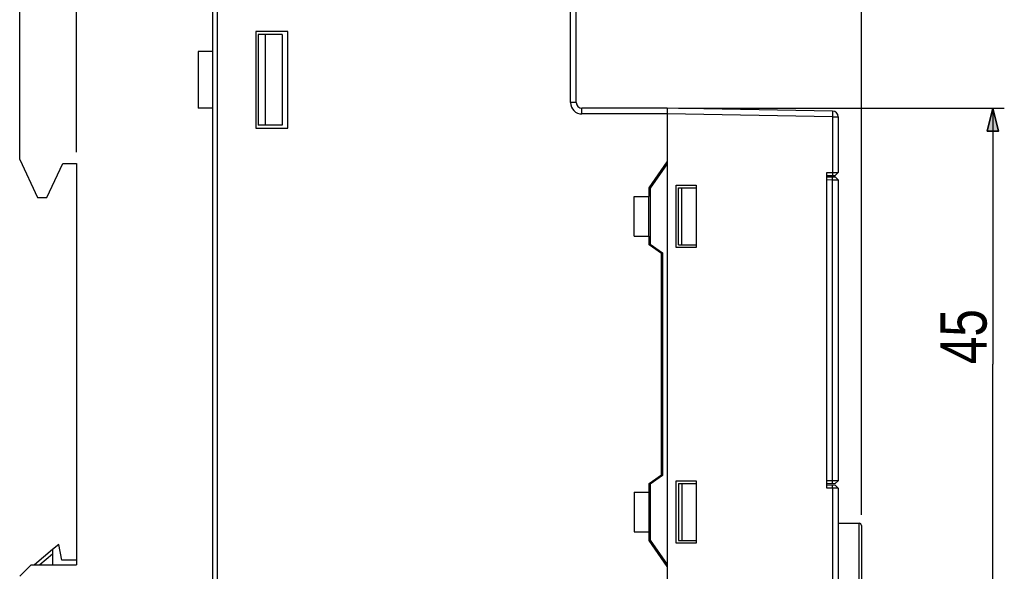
# Model space of a CAD drawing. Header units: inches. Extents: x 27 to 193, y 123 to 258.
# Tile 8 of 9: x 107 to 193, y 163 to 212. Entities that reach past the tile are written whole.
import ezdxf

# ---------------------------------------------------------------- set-up
doc = ezdxf.new("R2010")
doc.units = ezdxf.units.IN
doc.header["$MEASUREMENT"] = 0
for name, color, linetype in [('02___PRT_ALL_AXES', 7, 'Continuous'), ('DESMOLDEO', 7, 'Continuous'), ('REDONDEOS', 7, 'Continuous')]:
    doc.layers.add(name, color=color, linetype=linetype)

# ---------------------------------------------------------------- blocks, each defined once
blk = doc.blocks.new('block 13')
at = {"color": 7, "insert": (191.787, 181.653), "char_height": 4.07811, "attachment_point": 7, "rotation": 90}
blk.add_mtext('\\fMyriad Pro|b0|i0|c0|p34;\\W0.8;45', dxfattribs=at)
blk = doc.blocks.new('block 14')
at = {"color": 7, "lineweight": 25}
blk.add_lwpolyline([(164.611, 204.165), (193.287, 204.165)], dxfattribs=at)
blk = doc.blocks.new('block 15')
at = {"color": 7, "lineweight": 25}
blk.add_lwpolyline([(164.611, 159.165), (193.287, 159.165)], dxfattribs=at)
blk = doc.blocks.new('block 16')
at = {"color": 7, "lineweight": 25}
blk.add_lwpolyline([(192.287, 204.165), (192.287, 181.665)], dxfattribs=at)
blk = doc.blocks.new('block 17')
at = {"color": 7, "lineweight": 25}
blk.add_lwpolyline([(192.287, 159.165), (192.287, 181.665)], dxfattribs=at)
blk = doc.blocks.new('block 19')
h = blk.add_hatch(color=7)
h.dxf.hatch_style = 2
h.paths.add_polyline_path([(192.287, 204.165), (191.787, 202.165), (192.787, 202.165)])
at = {"color": 7, "lineweight": 35}
blk.add_lwpolyline([(192.287, 204.165), (191.787, 202.165), (192.787, 202.165), (192.287, 204.165)], dxfattribs=at)
blk = doc.blocks.new('block 18')
blk.add_blockref('block 19', (0, 0))
blk = doc.blocks.new('block 21')
h = blk.add_hatch(color=7)
h.dxf.hatch_style = 2
h.paths.add_polyline_path([(192.287, 159.165), (192.787, 161.165), (191.787, 161.165)])
at = {"color": 7, "lineweight": 35}
blk.add_lwpolyline([(192.287, 159.165), (192.787, 161.165), (191.787, 161.165), (192.287, 159.165)], dxfattribs=at)
blk = doc.blocks.new('block 20')
blk.add_blockref('block 21', (0, 0))
blk = doc.blocks.new('block 12')
for name in ['block 14', 'block 18', 'block 16', 'block 13', 'block 17', 'block 20', 'block 15']:
    blk.add_blockref(name, (0, 0))
blk = doc.blocks.new('block 23')
at = {"color": 7, "insert": (132.049, 246.489), "char_height": 4.07811, "attachment_point": 7}
blk.add_mtext('\\fMyriad Pro|b0|i0|c0|p34;\\W0.8;44', dxfattribs=at)
blk = doc.blocks.new('block 24')
at = {"color": 7, "lineweight": 25}
blk.add_lwpolyline([(155.612, 214.465), (155.612, 246.989)], dxfattribs=at)
blk = doc.blocks.new('block 25')
at = {"color": 7, "lineweight": 25}
blk.add_lwpolyline([(111.611, 200.315), (111.611, 246.989)], dxfattribs=at)
blk = doc.blocks.new('block 26')
at = {"color": 7, "lineweight": 25}
blk.add_lwpolyline([(155.612, 245.989), (133.611, 245.989)], dxfattribs=at)
blk = doc.blocks.new('block 27')
at = {"color": 7, "lineweight": 25}
blk.add_lwpolyline([(111.611, 245.989), (133.611, 245.989)], dxfattribs=at)
blk = doc.blocks.new('block 29')
h = blk.add_hatch(color=7)
h.dxf.hatch_style = 2
h.paths.add_polyline_path([(155.612, 245.989), (153.611, 246.489), (153.611, 245.489)])
at = {"color": 7, "lineweight": 35}
blk.add_lwpolyline([(155.612, 245.989), (153.611, 246.489), (153.611, 245.489), (155.612, 245.989)], dxfattribs=at)
blk = doc.blocks.new('block 28')
blk.add_blockref('block 29', (0, 0))
blk = doc.blocks.new('block 31')
h = blk.add_hatch(color=7)
h.dxf.hatch_style = 2
h.paths.add_polyline_path([(111.611, 245.989), (113.611, 245.489), (113.611, 246.489)])
at = {"color": 7, "lineweight": 35}
blk.add_lwpolyline([(111.611, 245.989), (113.611, 245.489), (113.611, 246.489), (111.611, 245.989)], dxfattribs=at)
blk = doc.blocks.new('block 30')
blk.add_blockref('block 31', (0, 0))
blk = doc.blocks.new('block 22')
for name in ['block 23', 'block 25', 'block 30', 'block 28', 'block 24', 'block 27', 'block 26']:
    blk.add_blockref(name, (0, 0))
blk = doc.blocks.new('block 45')
at = {"color": 7, "lineweight": 25}
blk.add_lwpolyline([(180.708, 168.424), (180.708, 254.257)], dxfattribs=at)
blk = doc.blocks.new('block 42')
blk.add_blockref('block 45', (0, 0))
blk = doc.blocks.new('block 532')
at = {"color": 7, "lineweight": 25}
blk.add_lwpolyline([(106.611, 199.674), (106.611, 226.665)], dxfattribs=at)
blk = doc.blocks.new('block 533')
at = {"color": 7, "lineweight": 25}
blk.add_lwpolyline([(109.012, 196.315), (110.412, 199.315)], dxfattribs=at)
blk = doc.blocks.new('block 541')
at = {"color": 7, "lineweight": 25}
blk.add_lwpolyline([(111.611, 199.315), (111.611, 164.015)], dxfattribs=at)
blk = doc.blocks.new('block 562')
at = {"color": 7, "lineweight": 25}
blk.add_lwpolyline([(106.611, 199.674), (108.178, 196.315)], dxfattribs=at)
blk = doc.blocks.new('block 564')
at = {"color": 7, "lineweight": 25}
blk.add_lwpolyline([(122.311, 209.165), (122.311, 204.165)], dxfattribs=at)
blk = doc.blocks.new('block 566')
at = {"color": 7, "lineweight": 25}
blk.add_lwpolyline([(123.611, 136.665), (123.611, 226.665)], dxfattribs=at)
blk = doc.blocks.new('block 567')
at = {"color": 7, "lineweight": 25}
blk.add_lwpolyline([(124.011, 136.665), (124.011, 226.665)], dxfattribs=at)
blk = doc.blocks.new('block 577')
at = {"color": 7, "lineweight": 25}
blk.add_lwpolyline([(127.411, 210.915), (127.411, 202.415)], dxfattribs=at)
blk = doc.blocks.new('block 579')
at = {"color": 7, "lineweight": 25}
blk.add_lwpolyline([(127.612, 210.665), (127.612, 202.665)], dxfattribs=at)
blk = doc.blocks.new('block 581')
at = {"color": 7, "lineweight": 25}
blk.add_lwpolyline([(128.226, 210.665), (128.226, 202.665)], dxfattribs=at)
blk = doc.blocks.new('block 583')
at = {"color": 7, "lineweight": 25}
blk.add_lwpolyline([(129.703, 210.665), (129.703, 202.665)], dxfattribs=at)
blk = doc.blocks.new('block 586')
at = {"color": 7, "lineweight": 25}
blk.add_lwpolyline([(107.611, 164.015), (111.611, 164.015)], dxfattribs=at)
blk = doc.blocks.new('block 587')
at = {"color": 7, "lineweight": 25}
blk.add_lwpolyline([(166.161, 165.915), (164.411, 165.915)], dxfattribs=at)
blk = doc.blocks.new('block 588')
at = {"color": 7, "lineweight": 25}
blk.add_lwpolyline([(164.611, 166.165), (166.162, 166.165)], dxfattribs=at)
blk = doc.blocks.new('block 589')
at = {"color": 7, "lineweight": 25}
blk.add_lwpolyline([(160.712, 166.915), (162.011, 166.915)], dxfattribs=at)
blk = doc.blocks.new('block 591')
at = {"color": 7, "lineweight": 25}
blk.add_lwpolyline([(130.212, 202.415), (130.212, 210.915)], dxfattribs=at)
blk = doc.blocks.new('block 592')
at = {"color": 7, "lineweight": 25}
blk.add_lwpolyline([(107.611, 164.015), (106.611, 163.015)], dxfattribs=at)
blk = doc.blocks.new('block 593')
at = {"color": 7, "lineweight": 25}
blk.add_lwpolyline([(178.412, 171.158), (177.662, 171.145)], dxfattribs=at)
blk = doc.blocks.new('block 594')
at = {"color": 7, "lineweight": 25}
blk.add_lwpolyline([(178.17, 171.408), (177.662, 171.4)], dxfattribs=at)
blk = doc.blocks.new('block 595')
at = {"color": 7, "lineweight": 25}
blk.add_lwpolyline([(160.712, 170.415), (162.011, 170.415)], dxfattribs=at)
blk = doc.blocks.new('block 596')
at = {"color": 7, "lineweight": 25}
blk.add_lwpolyline([(178.661, 170.765), (177.662, 170.765)], dxfattribs=at)
blk = doc.blocks.new('block 597')
at = {"color": 7, "lineweight": 25}
blk.add_lwpolyline([(178.412, 171.015), (177.662, 171.015)], dxfattribs=at)
blk = doc.blocks.new('block 598')
at = {"color": 7, "lineweight": 25}
blk.add_lwpolyline([(164.611, 171.165), (166.162, 171.165)], dxfattribs=at)
blk = doc.blocks.new('block 599')
at = {"color": 7, "lineweight": 25}
blk.add_lwpolyline([(164.411, 171.415), (166.161, 171.415)], dxfattribs=at)
blk = doc.blocks.new('block 608')
at = {"color": 7, "lineweight": 25}
blk.add_lwpolyline([(162.011, 197.165), (163.611, 199.45)], dxfattribs=at)
blk = doc.blocks.new('block 609')
at = {"color": 7, "lineweight": 25}
blk.add_lwpolyline([(163.611, 199.278), (162.111, 197.135)], dxfattribs=at)
blk = doc.blocks.new('block 610')
at = {"color": 7, "lineweight": 25}
blk.add_lwpolyline([(163.611, 163.88), (162.011, 166.165)], dxfattribs=at)
blk = doc.blocks.new('block 611')
at = {"color": 7, "lineweight": 25}
blk.add_lwpolyline([(162.111, 166.195), (163.611, 164.053)], dxfattribs=at)
blk = doc.blocks.new('block 619')
at = {"color": 7, "lineweight": 25}
blk.add_lwpolyline([(155.111, 204.665), (155.111, 213.59)], dxfattribs=at)
blk = doc.blocks.new('block 621')
at = {"color": 7, "lineweight": 25}
blk.add_lwpolyline([(155.612, 204.665), (155.612, 226.665)], dxfattribs=at)
blk = doc.blocks.new('block 623')
at = {"color": 7, "lineweight": 25}
blk.add_lwpolyline([(156.111, 203.665), (156.111, 204.165)], dxfattribs=at)
blk = doc.blocks.new('block 626')
at = {"color": 7, "lineweight": 25}
blk.add_lwpolyline([(178.661, 198.515), (178.412, 198.265)], dxfattribs=at)
blk = doc.blocks.new('block 627')
at = {"color": 7, "lineweight": 25}
blk.add_lwpolyline([(166.161, 191.915), (164.411, 191.915)], dxfattribs=at)
blk = doc.blocks.new('block 628')
at = {"color": 7, "lineweight": 25}
blk.add_lwpolyline([(164.611, 192.165), (166.162, 192.165)], dxfattribs=at)
blk = doc.blocks.new('block 629')
at = {"color": 7, "lineweight": 25}
blk.add_lwpolyline([(160.712, 192.915), (162.011, 192.915)], dxfattribs=at)
blk = doc.blocks.new('block 630')
at = {"color": 7, "lineweight": 25}
blk.add_lwpolyline([(160.712, 170.415), (160.712, 166.915)], dxfattribs=at)
blk = doc.blocks.new('block 631')
at = {"color": 7, "lineweight": 25}
blk.add_lwpolyline([(160.712, 192.915), (160.712, 196.415)], dxfattribs=at)
blk = doc.blocks.new('block 632')
at = {"color": 7, "lineweight": 25}
blk.add_lwpolyline([(162.008, 170.415), (162.008, 166.915)], dxfattribs=at)
blk = doc.blocks.new('block 633')
at = {"color": 7, "lineweight": 25}
blk.add_lwpolyline([(162.008, 192.915), (162.008, 196.415)], dxfattribs=at)
blk = doc.blocks.new('block 634')
at = {"color": 7, "lineweight": 25}
blk.add_lwpolyline([(162.011, 166.165), (162.011, 166.915)], dxfattribs=at)
blk = doc.blocks.new('block 635')
at = {"color": 7, "lineweight": 25}
blk.add_lwpolyline([(162.011, 170.415), (162.011, 171.165)], dxfattribs=at)
blk = doc.blocks.new('block 636')
at = {"color": 7, "lineweight": 25}
blk.add_lwpolyline([(162.011, 192.165), (162.011, 192.915)], dxfattribs=at)
blk = doc.blocks.new('block 637')
at = {"color": 7, "lineweight": 25}
blk.add_lwpolyline([(162.011, 196.415), (162.011, 197.165)], dxfattribs=at)
blk = doc.blocks.new('block 638')
at = {"color": 7, "lineweight": 25}
blk.add_lwpolyline([(162.111, 197.135), (162.111, 192.215)], dxfattribs=at)
blk = doc.blocks.new('block 639')
at = {"color": 7, "lineweight": 25}
blk.add_lwpolyline([(162.111, 171.115), (162.111, 166.195)], dxfattribs=at)
blk = doc.blocks.new('block 643')
at = {"color": 7, "lineweight": 25}
blk.add_lwpolyline([(108.178, 196.315), (109.012, 196.315)], dxfattribs=at)
blk = doc.blocks.new('block 644')
at = {"color": 7, "lineweight": 25}
blk.add_lwpolyline([(160.712, 196.415), (162.011, 196.415)], dxfattribs=at)
blk = doc.blocks.new('block 645')
at = {"color": 7, "lineweight": 25}
blk.add_lwpolyline([(164.611, 197.165), (166.162, 197.165)], dxfattribs=at)
blk = doc.blocks.new('block 646')
at = {"color": 7, "lineweight": 25}
blk.add_lwpolyline([(164.411, 197.415), (166.161, 197.415)], dxfattribs=at)
blk = doc.blocks.new('block 647')
at = {"color": 7, "lineweight": 25}
blk.add_lwpolyline([(177.662, 198.265), (178.412, 198.265)], dxfattribs=at)
blk = doc.blocks.new('block 648')
at = {"color": 7, "lineweight": 25}
blk.add_lwpolyline([(177.662, 198.515), (178.661, 198.515)], dxfattribs=at)
blk = doc.blocks.new('block 649')
at = {"color": 7, "lineweight": 25}
blk.add_lwpolyline([(110.412, 199.315), (111.611, 199.315)], dxfattribs=at)
blk = doc.blocks.new('block 650')
at = {"color": 7, "lineweight": 25}
blk.add_lwpolyline([(177.662, 197.891), (178.17, 197.882)], dxfattribs=at)
blk = doc.blocks.new('block 651')
at = {"color": 7, "lineweight": 25}
blk.add_lwpolyline([(177.662, 198.145), (178.412, 198.132)], dxfattribs=at)
blk = doc.blocks.new('block 652')
at = {"color": 7, "lineweight": 25}
blk.add_lwpolyline([(178.661, 170.765), (178.412, 171.015)], dxfattribs=at)
blk = doc.blocks.new('block 656')
at = {"color": 7, "lineweight": 25}
blk.add_lwpolyline([(163.111, 171.935), (163.111, 191.395)], dxfattribs=at)
blk = doc.blocks.new('block 657')
at = {"color": 7, "lineweight": 25}
blk.add_lwpolyline([(163.211, 191.445), (163.211, 171.885)], dxfattribs=at)
blk = doc.blocks.new('block 658')
at = {"color": 7, "lineweight": 25}
blk.add_lwpolyline([(163.611, 204.165), (163.611, 159.165)], dxfattribs=at)
blk = doc.blocks.new('block 659')
at = {"color": 7, "lineweight": 25}
blk.add_lwpolyline([(164.411, 165.915), (164.411, 171.415)], dxfattribs=at)
blk = doc.blocks.new('block 660')
at = {"color": 7, "lineweight": 25}
blk.add_lwpolyline([(164.411, 191.915), (164.411, 197.415)], dxfattribs=at)
blk = doc.blocks.new('block 661')
at = {"color": 7, "lineweight": 25}
blk.add_lwpolyline([(164.611, 171.165), (164.611, 166.165)], dxfattribs=at)
blk = doc.blocks.new('block 662')
at = {"color": 7, "lineweight": 25}
blk.add_lwpolyline([(164.611, 192.165), (164.611, 197.165)], dxfattribs=at)
blk = doc.blocks.new('block 663')
at = {"color": 7, "lineweight": 25}
blk.add_lwpolyline([(164.911, 171.165), (164.911, 166.165)], dxfattribs=at)
blk = doc.blocks.new('block 664')
at = {"color": 7, "lineweight": 25}
blk.add_lwpolyline([(164.911, 192.165), (164.911, 197.165)], dxfattribs=at)
blk = doc.blocks.new('block 665')
at = {"color": 7, "lineweight": 25}
blk.add_lwpolyline([(166.161, 197.415), (166.161, 191.915)], dxfattribs=at)
blk = doc.blocks.new('block 666')
at = {"color": 7, "lineweight": 25}
blk.add_lwpolyline([(166.161, 171.415), (166.161, 165.915)], dxfattribs=at)
blk = doc.blocks.new('block 668')
at = {"color": 7, "lineweight": 25}
blk.add_lwpolyline([(162.011, 171.165), (163.111, 171.935)], dxfattribs=at)
blk = doc.blocks.new('block 669')
at = {"color": 7, "lineweight": 25}
blk.add_lwpolyline([(163.211, 171.885), (162.111, 171.115)], dxfattribs=at)
blk = doc.blocks.new('block 670')
at = {"color": 7, "lineweight": 25}
blk.add_lwpolyline([(127.411, 202.415), (130.212, 202.415)], dxfattribs=at)
blk = doc.blocks.new('block 671')
at = {"color": 7, "lineweight": 25}
blk.add_lwpolyline([(129.703, 202.665), (127.612, 202.665)], dxfattribs=at)
blk = doc.blocks.new('block 672')
at = {"color": 7, "lineweight": 25}
blk.add_lwpolyline([(178.17, 203.411), (178.661, 203.411)], dxfattribs=at)
blk = doc.blocks.new('block 673')
at = {"color": 7, "lineweight": 25}
blk.add_lwpolyline([(163.611, 203.665), (156.111, 203.665)], dxfattribs=at)
blk = doc.blocks.new('block 674')
at = {"color": 7, "lineweight": 25}
blk.add_lwpolyline([(163.611, 204.165), (156.111, 204.165)], dxfattribs=at)
blk = doc.blocks.new('block 675')
at = {"color": 7, "lineweight": 25}
blk.add_lwpolyline([(123.611, 204.165), (122.311, 204.165)], dxfattribs=at)
blk = doc.blocks.new('block 676')
at = {"color": 7, "lineweight": 25}
blk.add_lwpolyline([(155.612, 204.665), (155.111, 204.665)], dxfattribs=at)
blk = doc.blocks.new('block 677')
at = {"color": 7, "lineweight": 25}
blk.add_lwpolyline([(178.17, 203.411), (163.611, 203.665)], dxfattribs=at)
blk = doc.blocks.new('block 678')
at = {"color": 7, "lineweight": 25}
blk.add_lwpolyline([(178.17, 203.911), (163.611, 204.165)], dxfattribs=at)
blk = doc.blocks.new('block 679')
at = {"color": 7, "lineweight": 25}
blk.add_lwpolyline([(163.111, 191.395), (162.011, 192.165)], dxfattribs=at)
blk = doc.blocks.new('block 680')
at = {"color": 7, "lineweight": 25}
blk.add_lwpolyline([(162.111, 192.215), (163.211, 191.445)], dxfattribs=at)
blk = doc.blocks.new('block 682')
at = {"color": 7, "lineweight": 25}
blk.add_lwpolyline([(123.611, 209.165), (122.311, 209.165)], dxfattribs=at)
blk = doc.blocks.new('block 683')
at = {"color": 7, "lineweight": 25}
blk.add_lwpolyline([(178.412, 171.158), (178.661, 171.413)], dxfattribs=at)
blk = doc.blocks.new('block 684')
at = {"color": 7, "lineweight": 25}
blk.add_lwpolyline([(129.703, 210.665), (127.612, 210.665)], dxfattribs=at)
blk = doc.blocks.new('block 685')
at = {"color": 7, "lineweight": 25}
blk.add_lwpolyline([(130.212, 210.915), (127.411, 210.915)], dxfattribs=at)
blk = doc.blocks.new('block 687')
at = {"color": 7, "lineweight": 25}
blk.add_lwpolyline([(178.17, 170.765), (178.166, 171.015)], dxfattribs=at)
blk = doc.blocks.new('block 688')
at = {"color": 7, "lineweight": 25}
blk.add_lwpolyline([(177.662, 170.765), (177.662, 198.515)], dxfattribs=at)
blk = doc.blocks.new('block 689')
at = {"color": 7, "lineweight": 25}
blk.add_lwpolyline([(178.17, 203.411), (178.17, 198.515)], dxfattribs=at)
blk = doc.blocks.new('block 690')
at = {"color": 7, "lineweight": 25}
blk.add_lwpolyline([(178.17, 170.765), (178.17, 159.919)], dxfattribs=at)
blk = doc.blocks.new('block 691')
at = {"color": 7, "lineweight": 25}
blk.add_lwpolyline([(178.17, 171.154), (178.17, 198.136)], dxfattribs=at)
blk = doc.blocks.new('block 692')
at = {"color": 7, "lineweight": 25}
blk.add_lwpolyline([(178.661, 203.411), (178.661, 198.515)], dxfattribs=at)
blk = doc.blocks.new('block 693')
at = {"color": 7, "lineweight": 25}
blk.add_lwpolyline([(178.661, 197.878), (178.661, 171.413)], dxfattribs=at)
blk = doc.blocks.new('block 694')
at = {"color": 7, "lineweight": 25}
blk.add_lwpolyline([(178.661, 170.765), (178.661, 159.919)], dxfattribs=at)
blk = doc.blocks.new('block 695')
at = {"color": 7, "lineweight": 25}
blk.add_lwpolyline([(180.512, 162.415), (180.512, 167.665)], dxfattribs=at)
blk = doc.blocks.new('block 696')
at = {"color": 7, "lineweight": 25}
blk.add_lwpolyline([(180.712, 167.464), (180.712, 162.615)], dxfattribs=at)
blk = doc.blocks.new('block 697')
at = {"color": 7, "lineweight": 25}
blk.add_lwpolyline([(178.17, 198.515), (178.166, 198.265)], dxfattribs=at)
blk = doc.blocks.new('block 700')
at = {"color": 7, "lineweight": 25}
blk.add_lwpolyline([(178.412, 198.132), (178.661, 197.878)], dxfattribs=at)
blk = doc.blocks.new('block 903')
at = {"color": 7, "lineweight": 25}
blk.add_open_spline([(180.712, 167.465), (180.712, 167.575), (180.623, 167.665), (180.512, 167.665)], degree=3, dxfattribs=at)
blk = doc.blocks.new('block 910')
at = {"color": 7, "lineweight": 25}
blk.add_open_spline([(155.111, 204.665), (155.111, 204.113), (155.559, 203.665), (156.111, 203.665)], degree=3, dxfattribs=at)
blk = doc.blocks.new('block 911')
at = {"color": 7, "lineweight": 25}
blk.add_open_spline([(155.612, 204.665), (155.612, 204.389), (155.835, 204.165), (156.111, 204.165)], degree=3, dxfattribs=at)
blk = doc.blocks.new('block 916')
at = {"color": 7, "lineweight": 25}
blk.add_open_spline([(178.661, 203.411), (178.661, 203.684), (178.443, 203.906), (178.17, 203.911)], degree=3, dxfattribs=at)
blk = doc.blocks.new('block 1026')
at = {"color": 7, "lineweight": 25}
blk.add_open_spline([(178.17, 197.882), (178.202, 197.882), (178.234, 197.881), (178.266, 197.881), (178.297, 197.881), (178.328, 197.88), (178.359, 197.88), (178.387, 197.88), (178.415, 197.88), (178.444, 197.88), (178.468, 197.879), (178.493, 197.879), (178.518, 197.879), (178.529, 197.879), (178.54, 197.879), (178.55, 197.879), (178.56, 197.879), (178.569, 197.878), (178.579, 197.878), (178.587, 197.878), (178.595, 197.878), (178.604, 197.878), (178.61, 197.878), (178.617, 197.878), (178.624, 197.878), (178.63, 197.878), (178.635, 197.878), (178.64, 197.878), (178.644, 197.878), (178.648, 197.878), (178.652, 197.878), (178.653, 197.878), (178.655, 197.878), (178.656, 197.878), (178.657, 197.878), (178.658, 197.878), (178.659, 197.878), (178.66, 197.878), (178.66, 197.878), (178.661, 197.878)], degree=3, knots=[0, 0, 0, 0, 1, 1, 1, 2, 2, 2, 3, 3, 3, 4, 4, 4, 5, 5, 5, 6, 6, 6, 7, 7, 7, 8, 8, 8, 9, 9, 9, 10, 10, 10, 11, 11, 11, 12, 12, 12, 13, 13, 13, 13], dxfattribs=at)
blk = doc.blocks.new('block 1027')
at = {"color": 7, "lineweight": 25}
blk.add_open_spline([(178.661, 171.413), (178.66, 171.413), (178.66, 171.412), (178.659, 171.412), (178.658, 171.412), (178.657, 171.412), (178.656, 171.412), (178.655, 171.412), (178.653, 171.412), (178.652, 171.412), (178.648, 171.412), (178.644, 171.412), (178.64, 171.412), (178.635, 171.412), (178.63, 171.412), (178.624, 171.412), (178.617, 171.412), (178.61, 171.412), (178.604, 171.412), (178.595, 171.412), (178.587, 171.412), (178.579, 171.412), (178.569, 171.412), (178.56, 171.412), (178.55, 171.412), (178.54, 171.411), (178.529, 171.411), (178.518, 171.411), (178.493, 171.411), (178.468, 171.411), (178.444, 171.411), (178.415, 171.41), (178.387, 171.41), (178.359, 171.41), (178.328, 171.41), (178.297, 171.409), (178.266, 171.409), (178.234, 171.409), (178.202, 171.408), (178.17, 171.408)], degree=3, knots=[0, 0, 0, 0, 1, 1, 1, 2, 2, 2, 3, 3, 3, 4, 4, 4, 5, 5, 5, 6, 6, 6, 7, 7, 7, 8, 8, 8, 9, 9, 9, 10, 10, 10, 11, 11, 11, 12, 12, 12, 13, 13, 13, 13], dxfattribs=at)
blk = doc.blocks.new('block 1039')
at = {"color": 7, "lineweight": 25}
blk.add_open_spline([(178.17, 203.911), (178.171, 203.911), (178.171, 203.91), (178.171, 203.908), (178.171, 203.905), (178.171, 203.903), (178.172, 203.901), (178.172, 203.898), (178.172, 203.893), (178.172, 203.889), (178.172, 203.884), (178.173, 203.878), (178.173, 203.873), (178.173, 203.866), (178.173, 203.859), (178.173, 203.852), (178.173, 203.844), (178.173, 203.835), (178.173, 203.827), (178.173, 203.817), (178.173, 203.807), (178.174, 203.797), (178.174, 203.786), (178.174, 203.776), (178.174, 203.764), (178.174, 203.739), (178.173, 203.714), (178.173, 203.689), (178.173, 203.66), (178.173, 203.631), (178.173, 203.602), (178.172, 203.571), (178.172, 203.54), (178.172, 203.509), (178.171, 203.476), (178.171, 203.444), (178.17, 203.411)], degree=3, knots=[0, 0, 0, 0, 1, 1, 1, 2, 2, 2, 3, 3, 3, 4, 4, 4, 5, 5, 5, 6, 6, 6, 7, 7, 7, 8, 8, 8, 9, 9, 9, 10, 10, 10, 11, 11, 11, 12, 12, 12, 12], dxfattribs=at)
blk = doc.blocks.new('block 1094')
at = {"layer": '02___PRT_ALL_AXES', "color": 7, "lineweight": 25}
blk.add_lwpolyline([(178.661, 167.665), (180.512, 167.665)], dxfattribs=at)
blk = doc.blocks.new('block 1111')
at = {"layer": 'REDONDEOS', "color": 7, "lineweight": 25}
blk.add_lwpolyline([(109.511, 165.351), (107.919, 164.015)], dxfattribs=at)
blk = doc.blocks.new('block 1113')
at = {"layer": 'REDONDEOS', "color": 7, "lineweight": 25}
blk.add_lwpolyline([(109.511, 164.964), (108.381, 164.015)], dxfattribs=at)
blk = doc.blocks.new('block 1125')
at = {"layer": 'DESMOLDEO', "color": 7, "lineweight": 25}
blk.add_lwpolyline([(109.511, 165.351), (109.511, 164.015)], dxfattribs=at)
blk = doc.blocks.new('block 1127')
at = {"layer": 'DESMOLDEO', "color": 7, "lineweight": 25}
blk.add_lwpolyline([(110.311, 164.415), (110.065, 165.815)], dxfattribs=at)
blk = doc.blocks.new('block 1129')
at = {"layer": 'DESMOLDEO', "color": 7, "lineweight": 25}
blk.add_lwpolyline([(111.611, 164.415), (110.311, 164.415)], dxfattribs=at)
blk = doc.blocks.new('block 1130')
at = {"layer": 'DESMOLDEO', "color": 7, "lineweight": 25}
blk.add_lwpolyline([(110.065, 165.815), (109.511, 165.351)], dxfattribs=at)

msp = doc.modelspace()

# ---------------------------------------------------------------- block references
for name in ['block 42', 'block 22', 'block 532', 'block 566', 'block 567', 'block 621', 'block 619', 'block 577', 'block 685', 'block 579', 'block 684', 'block 581', 'block 583', 'block 591', 'block 564', 'block 682', 'block 676', 'block 910', 'block 911', 'block 675', 'block 623', 'block 674', 'block 658', 'block 678', 'block 12', 'block 916', 'block 1039', 'block 673', 'block 677', 'block 672', 'block 689', 'block 692', 'block 670', 'block 671', 'block 562', 'block 608', 'block 533', 'block 649', 'block 541', 'block 609', 'block 648', 'block 688', 'block 697', 'block 626', 'block 647', 'block 651', 'block 650', 'block 691', 'block 1026', 'block 700', 'block 693', 'block 637', 'block 638', 'block 646', 'block 660', 'block 645', 'block 662', 'block 664', 'block 665', 'block 643', 'block 631', 'block 644', 'block 633', 'block 629', 'block 636', 'block 679', 'block 680', 'block 627', 'block 628', 'block 656', 'block 657', 'block 668', 'block 669', 'block 635', 'block 639', 'block 599', 'block 659', 'block 598', 'block 661', 'block 663', 'block 666', 'block 594', 'block 593', 'block 597', 'block 596', 'block 687', 'block 1027', 'block 690', 'block 683', 'block 652', 'block 694', 'block 595', 'block 630', 'block 632', 'block 695', 'block 903', 'block 696', 'block 589', 'block 634', 'block 610', 'block 611', 'block 587', 'block 588', 'block 592', 'block 586']:
    msp.add_blockref(name, (0, 0))
at = {"layer": '02___PRT_ALL_AXES'}
msp.add_blockref('block 1094', (0, 0), dxfattribs=at)
at = {"layer": 'DESMOLDEO'}
for name in ['block 1130', 'block 1127', 'block 1125', 'block 1129']:
    msp.add_blockref(name, (0, 0), dxfattribs=at)
at = {"layer": 'REDONDEOS'}
for name in ['block 1111', 'block 1113']:
    msp.add_blockref(name, (0, 0), dxfattribs=at)

doc.saveas('drawing.dxf')
